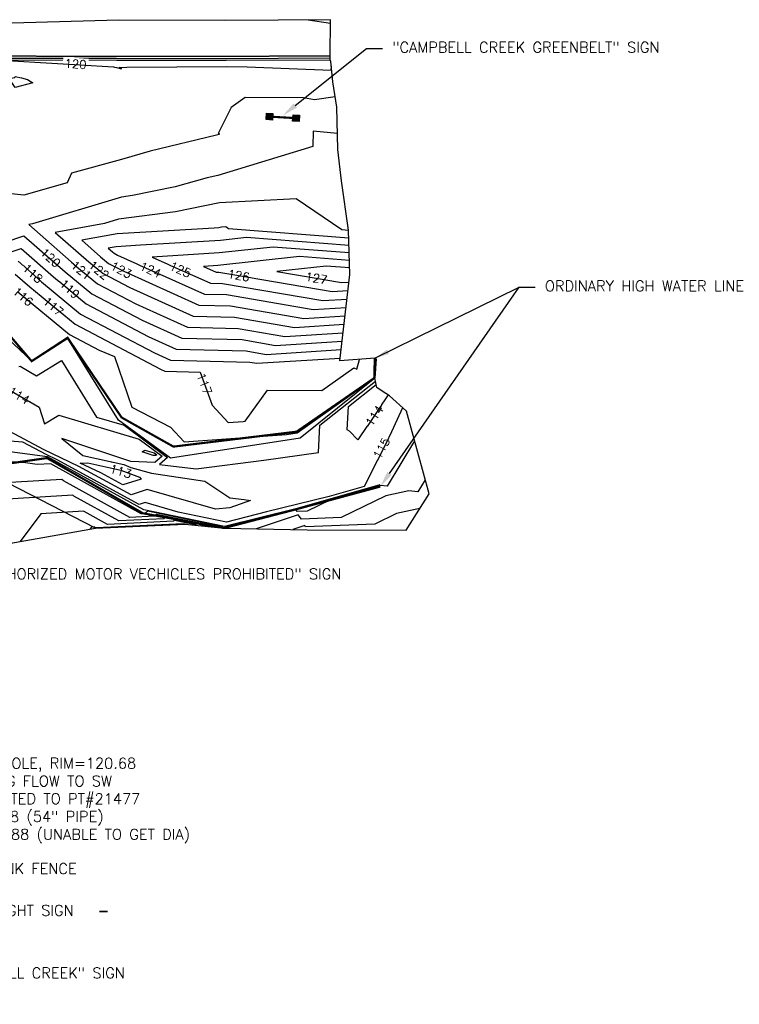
# Model space of a CAD drawing. Header units: feet. Extents: x 351431 to 355879, y 310968 to 329728.
# Tile 198 of 254: x 353431 to 353768, y 324708 to 325170. Entities that reach past the tile are written whole.
import ezdxf

# ---------------------------------------------------------------- set-up
doc = ezdxf.new("R2010")
doc.units = ezdxf.units.FT
doc.header["$MEASUREMENT"] = 0
doc.linetypes.add('D25', pattern=[0.375, 0.25, -0.125])
for name, color, linetype in [('ELTCH-EG1', 253, 'Continuous'), ('ELTCN-EG1', 251, 'Continuous'), ('ELTNB-EG1', 55, 'Continuous'), ('ELTT', 3, 'Continuous'), ('ELTW-CREEK', 6, 'Continuous'), ('ELTWH-OHW', 4, 'D25'), ('ELYCB-BACK', 5, 'Continuous'), ('ELYCB-FL', 2, 'Continuous'), ('ELYSP', 1, 'D25'), ('ESIP', 41, 'Continuous'), ('ESIS', 5, 'Continuous'), ('ESMask', 155, 'Continuous'), ('ETFS', 6, 'Continuous'), ('ETIF', 4, 'Continuous'), ('ETIS', 2, 'Continuous'), ('ETTC', 252, 'Continuous'), ('ETTWH-OHW', 4, 'Continuous'), ('ETUS', 2, 'Continuous')]:
    doc.layers.add(name, color=color, linetype=linetype)
doc.styles.add('ANNO-TOPO', font='simplex.shx')
doc.styles.add('L100', font='simplex', dxfattribs={"height": 5})
doc.styles.add('L80', font='simplex', dxfattribs={"height": 4})
doc.dimstyles.get("Standard").update_dxf_attribs({"dimscale": 100, "dimtxt": 0.18, "dimasz": 0.12, "dimexe": 0.09, "dimexo": 0.06, "dimgap": 0.09, "dimtad": 0, "dimtih": 1, "dimtoh": 1, "dimdec": 4, "dimzin": 0, "dimdsep": 46, "dimtxsty": 'L80', "dimcen": 0.09, "dimclrd": 256, "dimclre": 256, "dimadec": 5, "dimazin": 0, "dimtfac": 1, "dimtdec": 4, "dimtofl": 0, "dimtmove": 0, "dimatfit": 3, "dimfxl": 1, "dimtolj": 1, "dimtzin": 0, "dimarcsym": 0})

# ---------------------------------------------------------------- blocks, each defined once
blk = doc.blocks.new('ESIPOST')
blk.add_lwpolyline([(0.03, 0.0299), (0.03, -0.03), (-0.03, -0.03), (-0.03, 0.0299), (0.03, 0.0299)])
at = {"layer": 'ESMask'}
blk.add_solid([(-0.03, -0.03), (-0.03, 0.0299), (0.03, -0.03), (0.03, 0.0299)], dxfattribs=at)

msp = doc.modelspace()

# ---------------------------------------------------------------- linework, layer by layer
at = {"layer": 'ELTCH-EG1', "elevation": 120, "flags": 128}
for points in [[(353578.63, 325133.6), (353568.88, 325132.17), (353563.83, 325133.15), (353536.42, 325133.33), (353529.85, 325128.62), (353523.69, 325116.42), (353524.25, 325116.44), (353524.25, 325116), (353522.94, 325115.61), (353491.9, 325108.13), (353478.41, 325104.29), (353455.04, 325097.77), (353452.93, 325093.33), (353432.58, 325087.55), (353409.18, 325090.01)], [(353509.18, 324933.04), (353509.07, 324933.08), (353507.36, 324933.43), (353507.29, 324933.38), (353466.62, 324931.42), (353465.81, 324931.87), (353465.78, 324931.89), (353464.3, 324931.8), (353463.58, 324930.83)]]:
    msp.add_lwpolyline(points, dxfattribs=at)
at = {"layer": 'ELTCN-EG1', "flags": 128}
for points, elevation in [([(353566, 325169.72), (353576.48, 325168.17)], 121), ([(353428.54, 325143.22), (353431.57, 325142.55), (353434.36, 325141.79), (353436.89, 325140.18), (353428.55, 325138.04), (353426.32, 325141.36), (353421.6, 325141.59), (353428.48, 325142.71), (353428.54, 325143.22)], 119), ([(353494.53, 324965.42), (353493.24, 324965.48), (353488.06, 324967.2), (353489.36, 324967.98), (353493.69, 324966.69), (353494.92, 324965.77), (353494.53, 324965.42)], 113), ([(353620.84, 324954.07), (353617.35, 324948.33), (353613.15, 324948.81), (353602.38, 324946.5), (353581.37, 324936.29), (353562.78, 324935.58), (353561.24, 324937.61), (353541.61, 324931.07)], 117), ([(353518.15, 324932.18), (353517.06, 324932.6), (353499.06, 324936.34), (353498.27, 324935.74), (353477.14, 324934.72), (353456.07, 324946.35), (353455.53, 324946.73), (353417.02, 324944.39), (353398.13, 324919.3)], 118), ([(353513.67, 324932.61), (353513.07, 324932.84), (353503.21, 324934.88), (353502.78, 324934.56), (353471.88, 324933.07), (353460.94, 324939.11), (353460.66, 324939.31), (353440.66, 324938.09), (353430.85, 324925.07)], 119), ([(353618.29, 324940.48), (353607.33, 324938.13), (353597.27, 324933.24), (353564.77, 324932), (353564.34, 324932.57), (353558.83, 324930.73)], 118)]:
    msp.add_lwpolyline(points, dxfattribs=dict(at, elevation=elevation))
at = {"layer": 'ELTT', "flags": 128}
msp.add_lwpolyline([(353508.24, 324933.13), (353466.2, 324931.29), (353414.8, 324957.7), (353374.48, 324944.24), (353341.15, 324919.36), (353295.35, 324925.77), (353254.1, 324931.72), (353216.53, 324938.17), (353218.73, 324900.48), (353181.52, 324891.01), (353187.12, 324828.4), (353194.98, 324784.65), (353203, 324737.21), (353219.77, 324682.23)], dxfattribs=at)
at = {"layer": 'ELTW-CREEK', "color": 2, "flags": 128}
msp.add_lwpolyline([(353599.62, 324951.59), (353560.11, 324940.37), (353526.74, 324932.03), (353488.94, 324939.87), (353443.65, 324964.81), (353394.16, 324971.4), (353342.77, 324940.16), (353304.91, 324929.31), (353254.96, 324936.44), (353197.97, 324954.18)], dxfattribs=at)
at = {"layer": 'ELYCB-BACK', "flags": 128}
msp.add_lwpolyline([(353272.97, 325151.17), (353276.74, 325150.96), (353326.89, 325150.41), (353378.7, 325150.79), (353427.1, 325150.97), (353476.21, 325150.82), (353527.51, 325150.86), (353576.24, 325151)], dxfattribs=at)
at = {"layer": 'ELYCB-FL', "flags": 128}
msp.add_lwpolyline([(353273.05, 325152.03), (353276.63, 325151.83), (353326.95, 325151.29), (353378.68, 325151.75), (353427.15, 325151.79), (353476.16, 325151.73), (353527.48, 325151.62), (353576.26, 325151.87)], dxfattribs=at)
at = {"layer": 'ELYSP', "flags": 128}
msp.add_lwpolyline([(353272.95, 325152.96), (353276.53, 325152.81), (353326.82, 325152.33), (353378.4, 325152.66), (353427.24, 325152.8), (353476.23, 325152.68), (353527.52, 325152.71), (353576.24, 325152.86)], dxfattribs=at)
at = {"layer": 'ESIS', "const_width": 1}
msp.add_lwpolyline([(353547.89, 325124.34), (353560.27, 325123.62)], dxfattribs=at)
at = {"layer": 'ETFS', "linetype": 'ByBlock', "lineweight": -2}
msp.add_line((353471.92, 324751.61), (353468.17, 324751.61), dxfattribs=at)
msp.add_lwpolyline([(353468.17, 324751.61), (353471.92, 324751.61)], dxfattribs=at)
at = {"layer": 'ETIS', "linetype": 'ByBlock', "lineweight": -2}
msp.add_line((353593.38, 325156.35), (353600.88, 325156.35), dxfattribs=at)
msp.add_lwpolyline([(353559.95, 325129.57), (353593.38, 325156.35)], dxfattribs=at)
at = {"layer": 'ETIS'}
msp.add_solid([(353560.73, 325128.59), (353554.1, 325124.88), (353559.17, 325130.54)], dxfattribs=at)
at = {"layer": 'ETTWH-OHW', "linetype": 'ByBlock', "lineweight": -2}
msp.add_line((353664.99, 325044.42), (353672.49, 325044.42), dxfattribs=at)
at = {"layer": 'ETTWH-OHW'}
msp.add_solid([(353605.13, 324956.28), (353599.81, 324950.84), (353603.07, 324957.7)], dxfattribs=at)

# ---------------------------------------------------------------- block references
at = {"layer": 'ESIP'}
for p, xscale, yscale, zscale, rotation in [((353547.89, 325124.34), 49.99999999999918, 49.99999999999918, 49.99999999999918, 356.6976018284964), ((353560.27, 325123.62), 50.00000000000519, 50.00000000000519, 50.00000000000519, 176.6976018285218)]:
    msp.add_blockref('ESIPOST', p, dxfattribs=dict(at, xscale=xscale, yscale=yscale, zscale=zscale, rotation=rotation))

# ---------------------------------------------------------------- texts
at = {"layer": 'ETFS', "char_height": 5, "attachment_point": 1, "style": 'ANNO-TOPO'}
for s, insert in [('"UNAUTHORIZED MOTOR VECHICLES PROHIBITED" SIGN', (353399.62, 324912.39)), ('"16\'-0"" \\PBRIDGE HEIGHT SIGN', (353387, 324762.89)), ('"CAMPBELL CREEK" SIGN', (353395.58, 324725.22))]:
    msp.add_mtext(s, dxfattribs=dict(at, insert=insert))
at = {"layer": 'ETIF', "insert": (353385.39, 324774.16), "char_height": 5, "attachment_point": 1, "style": 'ANNO-TOPO'}
msp.add_mtext("6' CHAIN LINK FENCE", dxfattribs=at)
at = {"layer": 'ETIS', "insert": (353605.38, 325159.35), "char_height": 5, "attachment_point": 1, "style": 'ANNO-TOPO'}
msp.add_mtext('"CAMPBELL CREEK GREENBELT" SIGN', dxfattribs=at)
at = {"layer": 'ETTC', "char_height": 4, "attachment_point": 5, "style": 'L80', "bg_fill": 3, "box_fill_scale": 1.2, "bg_fill_color": 256}
for s, insert, rotation, bg_fill_transparency in [('{120}', (353445.14, 325058.14, 120), 318.2622, 7020144), ('{119}', (353454.13, 325043.49, 119), 317.4181, 7020149), ('{117}', (353517.29, 324999.06, 117), 290.2375, 7020159), ('{114}', (353430.4, 324993.55, 114), 329.8109, 7020124), ('{114}', (353597.1, 324984.07, 114), 56.5115, 7020139)]:
    msp.add_mtext(s, dxfattribs=dict(at, insert=insert, rotation=rotation, bg_fill_transparency=bg_fill_transparency))
at = {"layer": 'ETTWH-OHW', "insert": (353676.99, 325047.42), "char_height": 5, "attachment_point": 1, "style": 'ANNO-TOPO'}
msp.add_mtext('ORDINARY HIGH WATER LINE', dxfattribs=at)
at = {"layer": 'ETUS', "insert": (353382.86, 324823.57), "char_height": 5, "attachment_point": 1, "style": 'ANNO-TOPO'}
msp.add_mtext('SEWER MANHOLE, RIM=120.68\\PVERY STRONG FLOW TO SW\\PNOT CONNECTED TO PT#21477\\PN INV=103.08 (54" PIPE)\\PSW INV=102.88 (UNABLE TO GET DIA)', dxfattribs=at)

# ---------------------------------------------------------------- leaders
at = {"layer": 'ETTWH-OHW'}
msp.add_leader([(353597.16, 325011.01), (353664.99, 325044.42)], dimstyle='Standard', override={"dimscale": 50, "dimasz": 0.14, "dimexo": 0.0625, "dimpost": "'", "dimtxsty": 'L100'}, dxfattribs=at)

# ---------------------------------------------------------------- next in the draw order: linework, layer by layer
at = {"layer": 'ELTWH-OHW', "ltscale": 0.5, "const_width": 1, "flags": 128}
msp.add_lwpolyline([(353599.81, 324950.84), (353559.76, 324940.02), (353526.56, 324931.37), (353488.52, 324938.29), (353443.46, 324964.21), (353394.15, 324957.1), (353333.26, 324932.77), (353305.6, 324928.58), (353254.66, 324936.05), (353201.91, 324952.61), (353150.45, 324970.75), (353145, 324972.2), (353101.26, 324986.24), (353074.91, 324987.67), (353072.86, 324986.86), (353030.89, 324983.72), (352983.65, 324974.24), (352962.59, 324969.76), (352912.34, 324959.27), (352904.63, 324958.43), (352857.06, 324948.75), (352818.08, 324937.97), (352805.54, 324908.01), (352818.03, 324891.85), (352855.86, 324876.05), (352866.15, 324840.21), (352864.43, 324814.8), (352805.68, 324797.43), (352761.61, 324793.86), (352705.02, 324789.27), (352634.61, 324783.27), (352583.5, 324793.8), (352543.88, 324813.77), (352539.88, 324823.16), (352515.26, 324831.69), (352483.74, 324829.37)], dxfattribs=at)

# ---------------------------------------------------------------- next in the draw order: texts
at = {"layer": 'ETTC', "char_height": 4, "attachment_point": 5, "style": 'L80', "bg_fill": 3, "box_fill_scale": 1.2, "bg_fill_color": 256}
for s, insert, rotation, bg_fill_transparency in [('{118}', (353436.85, 325050.82, 118), 317.5236, 7020154), ('{117}', (353446.45, 325035.29, 117), 318.8659, 7020159)]:
    msp.add_mtext(s, dxfattribs=dict(at, insert=insert, rotation=rotation, bg_fill_transparency=bg_fill_transparency))

# ---------------------------------------------------------------- next in the draw order: linework, layer by layer
at = {"layer": 'ELTNB-EG1'}
msp.add_polyline3d([(353388.31, 324917.57, 117.7), (353466.2, 324931.29, 120.08), (353508.24, 324933.13, 120.21), (353526.56, 324931.37, 116.13), (353565.55, 324930.6, 118.39), (353611.89, 324930.43, 118.92), (353622.67, 324947.35, 117.37), (353612.09, 324986.17, 115.23), (353604.16, 324993.39, 114.22), (353600.7, 324995.57, 113.03), (353598.11, 324997.25, 113.01), (353597.25, 325001.62, 115.97), (353597.83, 325010.74, 116.01), (353597.16, 325011.01, 116.46), (353580.86, 325009.85, 117.68), (353585.57, 325050.22, 127.89), (353584.88, 325071.14, 121.94), (353581.53, 325094.29, 121.36), (353579.93, 325108.91, 121.27), (353579.42, 325128.71, 120.56), (353577.47, 325140.7, 119.19), (353576.64, 325150.25, 120.26), (353576.24, 325151, 120.75), (353576.26, 325151.87, 120.59), (353576.24, 325152.86, 120.67), (353576.5, 325169.8, 121.03), (353527.29, 325169.42, 120.87), (353476.99, 325169.59, 120.62), (353427.12, 325168.13, 120.38)], dxfattribs=at)
at = {"layer": 'ELTW-CREEK', "color": 2, "flags": 128}
msp.add_lwpolyline([(353597.83, 325010.74), (353597.25, 325001.62), (353562.26, 324973.46), (353501.35, 324964.11), (353476.96, 324982.03), (353453.25, 325020.27), (353436.48, 325009.54), (353421.96, 325023.19), (353425.76, 325039.01), (353406.76, 325034.22), (353416.53, 325010.45), (353350.61, 324987.81), (353294.26, 324970.11), (353241.26, 324974.28), (353207.12, 324988.73), (353145.93, 325007.78)], dxfattribs=at)
at = {"layer": 'ELTWH-OHW', "ltscale": 0.5, "const_width": 1, "flags": 128}
msp.add_lwpolyline([(353597.16, 325011.01), (353597.02, 325001.78), (353560.54, 324976.58), (353502.78, 324969.57), (353478.47, 324983.24), (353453.15, 325020.66), (353436.29, 325009.64), (353423.89, 325024.18), (353426.34, 325040.71), (353405.51, 325034.33), (353416.31, 325010.44), (353350.58, 324988.42), (353294.09, 324970.58), (353241.48, 324974.49), (353207.28, 324989.14), (353146.97, 325008.62), (353113.61, 325020.84), (353079.64, 325024.81), (353027.42, 325015.13), (352957.86, 325001.46), (352916.89, 324996.72), (352867.98, 324986.81), (352823.84, 324985.48), (352788.66, 324947.26), (352763.86, 324909.04), (352774.63, 324885.13), (352773.69, 324867.23), (352769.72, 324832.69), (352761.65, 324831.98), (352734.39, 324824.86), (352714.53, 324823.22), (352669.77, 324820.35), (352611.75, 324822.02), (352564.51, 324836.29), (352528.82, 324862.18), (352491.53, 324868.93)], dxfattribs=at)

# ---------------------------------------------------------------- next in the draw order: texts
at = {"layer": 'ETTC', "char_height": 4, "attachment_point": 5, "style": 'L80', "bg_fill": 3, "box_fill_scale": 1.2, "bg_fill_color": 256}
for s, insert, rotation, bg_fill_transparency in [('{120}', (353456.9, 325149.06, 120), 356.0107, 7020144), ('{121}', (353459.52, 325052.29, 121), 320.3643, 14616745), ('{124}', (353492.06, 325052.49, 124), 335.837, 14617885), ('{125}', (353506.05, 325052.58, 125), 335.837, 3939832), ('{126}', (353533.38, 325049.81, 126), 350.233, 3939747), ('{127}', (353569.81, 325048.51, 127), 350.233, 3939832), ('116', (353432.24, 325039.92, 117), 318.8659, 7020159), ('{115}', (353600.41, 324968.82, 115), 61.7096, 7020134), ('113', (353478.07, 324957.99, 115), 343.7266, 7020134)]:
    msp.add_mtext(s, dxfattribs=dict(at, insert=insert, rotation=rotation, bg_fill_transparency=bg_fill_transparency))

# ---------------------------------------------------------------- next in the draw order: linework, layer by layer
at = {"layer": 'ELTCH-EG1', "flags": 128}
for points, elevation in [([(353427.31, 325150.5), (353474.7, 325147.65), (353475.18, 325147.54), (353476.03, 325147.31), (353478.43, 325146.74), (353477.34, 325147.44), (353480.88, 325147.56), (353527.77, 325147.78), (353537.35, 325147.64), (353576.83, 325146.06), (353576.84, 325147.96)], 120), ([(353585.23, 325060.38), (353549.5, 325063.12), (353524.22, 325060.4), (353492.88, 325058.49), (353520.09, 325046.29), (353525.85, 325046.15), (353572.78, 325038.07), (353584.23, 325038.79)], 125), ([(353430.22, 325007.18), (353430.95, 325007.35), (353438.55, 325002.71), (353450.23, 325009.92), (353466.64, 324983.44), (353479.64, 324979.57), (353499.94, 324964.48), (353496.29, 324961.23), (353513.39, 324959.14), (353545.23, 324963.26), (353570.77, 324966.82), (353571.47, 324979.57), (353597.53, 325000.19)], 115), ([(353610.28, 324987.82), (353604.21, 324974.78), (353592.18, 324950.93), (353575.83, 324946.2), (353546.4, 324939.01), (353527.67, 324934.16), (353505.03, 324938.83), (353489.49, 324943.33), (353486.77, 324942.45), (353448.24, 324963.42), (353443.1, 324965.86), (353432.22, 324971.63), (353396.99, 324974.32)], 115)]:
    msp.add_lwpolyline(points, dxfattribs=dict(at, elevation=elevation))
at = {"layer": 'ELTCN-EG1', "flags": 128}
for points, elevation in [([(353585.35, 325056.86), (353561.97, 325058.66), (353523.66, 325054.54), (353516.82, 325054.12), (353522.76, 325051.46), (353524.01, 325051.43), (353577.2, 325042.27), (353584.69, 325042.74)], 126), ([(353585.46, 325053.35), (353574.45, 325054.19), (353551.26, 325051.7), (353581.62, 325046.47), (353585.15, 325046.69)], 127), ([(353429.84, 325042.19), (353453.99, 325022.18), (353468.02, 325014.8), (353475.12, 325011.82), (353483.22, 324988.12), (353501.41, 324978.74), (353507.77, 324971.76), (353555.88, 324975.33), (353560.83, 324976.04), (353586.2, 324994.08), (353596.98, 325001.76), (353597.23, 325001.64), (353597.73, 325009.13)], 116), ([(353416.6, 325001.58), (353439.82, 324988.07), (353442.39, 324980.32), (353449.06, 324984.33), (353486.66, 324973.13), (353497.43, 324965.12), (353494.04, 324962.1), (353482.75, 324962.61), (353450.51, 324973.33), (353460.37, 324965.38), (353479.52, 324961.15), (353482.84, 324959.85), (353492.49, 324957.09), (353517.54, 324953.37), (353529.16, 324945.55), (353536.02, 324944.84), (353538.98, 324944.34), (353529.31, 324940.88), (353522.52, 324940.19), (353490.45, 324949.47), (353482.9, 324947.02), (353458.49, 324960.31), (353441.88, 324968.19), (353414.49, 324982.72)], 114), ([(353603.53, 324993.79), (353589.27, 324972.81), (353585.43, 324976.86), (353584.25, 324977.38), (353584.86, 324988.46), (353597.82, 324998.71)], 114), ([(353615.9, 324972.21), (353602.95, 324950.98), (353599.68, 324951.35), (353576.45, 324944.68), (353565.47, 324939.34), (353560.78, 324939.16), (353559.98, 324940.23), (353541.5, 324935.6), (353526.6, 324931.52), (353525.05, 324932.13), (353490.76, 324939.24), (353489.24, 324938.1), (353487.67, 324938.02), (353446.34, 324960.82), (353445.28, 324961.57), (353438.93, 324961.19), (353433.44, 324961.93), (353405.23, 324964.05)], 116), ([(353479.04, 324951.59), (353468.74, 324957.2), (353459.01, 324961.82), (353462.71, 324961.99), (353478.04, 324958.6), (353486.88, 324955.17), (353487.61, 324954.38), (353479.04, 324951.59)], 113), ([(353522.64, 324931.75), (353521.05, 324932.36), (353494.91, 324937.79), (353493.76, 324936.92), (353482.41, 324936.37), (353451.21, 324953.58), (353450.41, 324954.15), (353426.15, 324952.68)], 117)]:
    msp.add_lwpolyline(points, dxfattribs=dict(at, elevation=elevation))
at = {"layer": 'ETTWH-OHW', "linetype": 'ByBlock', "lineweight": -2}
msp.add_lwpolyline([(353604.1, 324956.99), (353664.99, 325044.42)], dxfattribs=at)

# ---------------------------------------------------------------- next in the draw order: texts
at = {"layer": 'ETTC', "insert": (353467.83, 325052.34, 122), "char_height": 4, "attachment_point": 5, "rotation": 320.3643, "style": 'L80', "bg_fill": 3, "box_fill_scale": 1.2, "bg_fill_color": 256, "bg_fill_transparency": 14615690}
msp.add_mtext('{122}', dxfattribs=at)

# ---------------------------------------------------------------- next in the draw order: texts
at = {"layer": 'ETTC', "insert": (353478.27, 325052.41, 123), "char_height": 4, "attachment_point": 5, "rotation": 332.2358, "style": 'L80', "bg_fill": 3, "box_fill_scale": 1.2, "bg_fill_color": 256, "bg_fill_transparency": 14683886}
msp.add_mtext('{123}', dxfattribs=at)

# ---------------------------------------------------------------- next in the draw order: linework, layer by layer
at = {"layer": 'ELTCH-EG1', "elevation": 120, "flags": 128}
msp.add_lwpolyline([(353423.84, 325065.41), (353432.67, 325068.5), (353452.01, 325051.57), (353464.5, 325041.22), (353488.09, 325028.81), (353506.73, 325020.44), (353535.02, 325019.75), (353550.66, 325017.05), (353581.93, 325019.02)], dxfattribs=at)
at = {"layer": 'ELTCN-EG1', "flags": 128}
for points, elevation in [([(353579.74, 325116.39), (353568.34, 325117.58), (353568.2, 325110.4), (353523.53, 325096.8), (353518.53, 325095.6), (353503.63, 325091.36), (353483.55, 325087.29), (353478.39, 325086.6), (353436.72, 325074.02), (353434.96, 325073.7), (353457.55, 325053.92), (353467.13, 325045.98), (353485.21, 325036.46), (353509.4, 325025.61), (353533.19, 325025.03), (353555.09, 325021.26), (353582.39, 325022.97)], 121), ([(353584.89, 325070.93), (353581.69, 325071.17), (353560.4, 325085.83), (353524.36, 325083.94), (353503.81, 325079.76), (353477.07, 325076.18), (353470.42, 325074.17), (353447.38, 325070.02), (353463.09, 325056.26), (353469.76, 325050.74), (353482.33, 325044.12), (353512.07, 325030.78), (353531.35, 325030.31), (353559.51, 325025.46), (353582.85, 325026.93)], 122), ([(353585, 325067.41), (353528.54, 325071.75), (353527.32, 325072.59), (353525.25, 325072.48), (353524.07, 325072.24), (353521.91, 325071.95), (353476.41, 325069.34), (353459.8, 325066.35), (353468.64, 325058.61), (353472.38, 325055.5), (353479.46, 325051.78), (353514.74, 325035.95), (353529.52, 325035.59), (353563.93, 325029.66), (353583.31, 325030.88)], 123), ([(353585.12, 325063.89), (353537.02, 325067.59), (353524.78, 325066.27), (353487.29, 325063.99), (353475.9, 325063.33), (353472.22, 325062.67), (353474.18, 325060.95), (353475.01, 325060.26), (353476.58, 325059.44), (353517.41, 325041.12), (353527.68, 325040.87), (353568.36, 325033.86), (353583.77, 325034.83)], 124), ([(353424.38, 325060.08), (353431.31, 325062.5), (353446.47, 325049.23), (353461.87, 325036.46), (353490.97, 325021.15), (353504.06, 325015.27), (353536.86, 325014.47), (353546.24, 325012.85), (353581.47, 325015.07)], 119), ([(353429.94, 325056.5), (353440.92, 325046.88), (353459.24, 325031.7), (353493.85, 325013.49), (353501.39, 325010.1), (353538.69, 325009.19), (353541.82, 325008.65), (353581.01, 325011.11)], 118), ([(353428.57, 325050.5), (353435.38, 325044.54), (353456.62, 325026.94), (353496.72, 325005.83), (353498.72, 325004.93), (353515.28, 325004.53), (353521, 324989.01), (353528.46, 324980.82), (353535.45, 324981.34), (353536.37, 324981.47), (353546.9, 324996.11), (353572.31, 324995.84), (353587.39, 325006.57), (353588.87, 325005.85), (353589.98, 325010.5)], 117)]:
    msp.add_lwpolyline(points, dxfattribs=dict(at, elevation=elevation))

doc.saveas('drawing.dxf')
